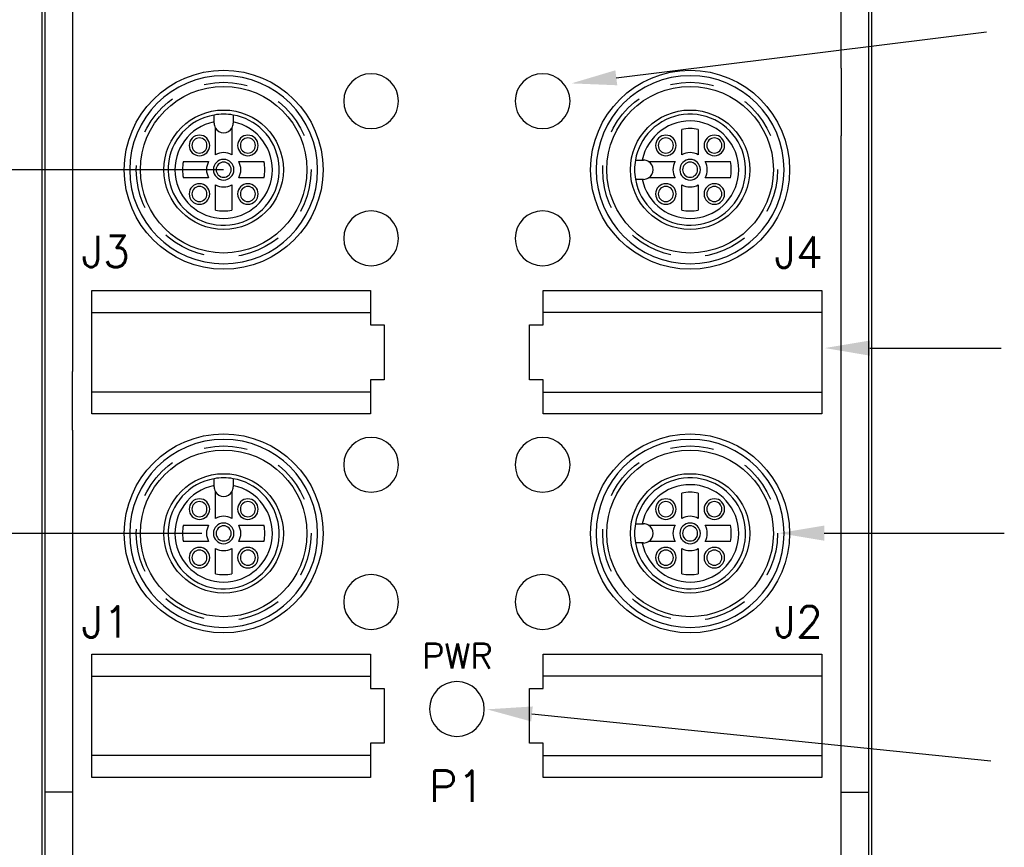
# Model space of a CAD drawing. Extents: x 85.2 to 97.4, y 23.1 to 30.3.
# Tile 13 of 43: x 87.5 to 90.3, y 26.7 to 29.1. Entities that reach past the tile are written whole.
import ezdxf
from ezdxf.enums import TextEntityAlignment as Align

# ---------------------------------------------------------------- set-up
doc = ezdxf.new("R2010")
doc.units = 0
doc.header["$LTSCALE"] = 0.5
doc.linetypes.add('HIDDEN', pattern=[0.375, 0.25, -0.125])
doc.layers.get('DEFPOINTS').update_dxf_attribs({"linetype": 'CONTINUOUS'})
for name, color, linetype in [('BODY', 1, 'CONTINUOUS'), ('DETAIL', 2, 'CONTINUOUS'), ('DIM', 254, 'CONTINUOUS'), ('HIDDEN', 2, 'HIDDEN')]:
    doc.layers.add(name, color=color, linetype=linetype)
doc.styles.get("Standard").update_dxf_attribs({"font": 'ROMANS.SHX'})
doc.dimstyles.get("Standard").update_dxf_attribs({"dimtxt": 2.5, "dimasz": 2.5, "dimexe": 1.25, "dimexo": 0.625, "dimtad": 1, "dimcen": 2.5, "dimazin": 3, "dimtfac": 1, "dimtmove": 0, "dimatfit": 3})

# ---------------------------------------------------------------- blocks, each defined once
blk = doc.blocks.new('*U30')
at = {"layer": 'DIM', "color": 0}
blk.add_text('4.861 [123.5]', height=0.1, dxfattribs=at).set_placement((85.186, 27.7202))
blk = doc.blocks.new('*D2')
at = {"layer": 'DEFPOINTS', "color": 0}
for p in [(88.3892, 29.9961), (85.7265, 25.135), (88.271, 25.135)]:
    blk.add_point(p, dxfattribs=at)
at = {"layer": 'DIM', "color": 0}
for p, q in [((88.3267, 29.9961), (85.6796, 29.9961)), ((85.7265, 29.8661), (85.7265, 27.8922)), ((85.7265, 25.265), (85.7265, 27.6148)), ((88.2085, 25.135), (85.6796, 25.135))]:
    blk.add_line(p, q, dxfattribs=at)
for points in [[(85.7048, 29.8661), (85.7482, 29.8661), (85.7265, 29.9961)], [(85.7048, 25.265), (85.7482, 25.265), (85.7265, 25.135)]]:
    blk.add_solid(points, dxfattribs=at)
at = {"layer": 'DIM'}
blk.add_blockref('*U30', (0, 0), dxfattribs=at)
blk = doc.blocks.new('*U31')
at = {"layer": 'DIM', "color": 0}
blk.add_text('4.213 [107.0]', height=0.1, dxfattribs=at).set_placement((85.8429, 27.3061))
blk = doc.blocks.new('*D3')
at = {"layer": 'DEFPOINTS', "color": 0}
for p in [(88.6509, 29.6916), (86.3834, 25.479), (87.8506, 25.479)]:
    blk.add_point(p, dxfattribs=at)
at = {"layer": 'DIM', "color": 0}
for p, q in [((88.5884, 29.6916), (86.3365, 29.6916)), ((86.3834, 29.5616), (86.3834, 27.4781)), ((86.3834, 25.609), (86.3834, 27.2007)), ((87.7881, 25.479), (86.3365, 25.479))]:
    blk.add_line(p, q, dxfattribs=at)
for points in [[(86.3618, 29.5616), (86.4051, 29.5616), (86.3834, 29.6916)], [(86.3618, 25.609), (86.4051, 25.609), (86.3834, 25.479)]]:
    blk.add_solid(points, dxfattribs=at)
at = {"layer": 'DIM'}
blk.add_blockref('*U31', (0, 0), dxfattribs=at)
blk = doc.blocks.new('*U24')
at = {"layer": 'DIM'}
blk.add_lwpolyline([(88.9264, 27.0869), (90.2437, 26.952)], dxfattribs=at)
blk.add_solid([(88.9242, 27.0653), (88.7971, 27.1001), (88.9286, 27.1084)], dxfattribs=at)
blk = doc.blocks.new('*U25')
at = {"layer": 'DIM', "extrusion": (0, 0, -1)}
blk.add_lwpolyline([(-89.1685, 28.9121), (-90.2305, 29.0442)], dxfattribs=at)
blk.add_solid([(-89.1658, 28.9336), (-89.0395, 28.896), (-89.1712, 28.8906)], dxfattribs=at)
blk = doc.blocks.new('*U27')
at = {"layer": 'DIM'}
blk.add_lwpolyline([(89.8964, 28.1366), (90.2731, 28.1366)], dxfattribs=at)
blk.add_solid([(89.8964, 28.1149), (89.7664, 28.1366), (89.8964, 28.1583)], dxfattribs=at)
blk = doc.blocks.new('*U29')
at = {"layer": 'DIM', "color": 0}
for s, p in [('1.043 [26.5]', (86.3965, 28.1861)), ('(TYPICAL)', (86.5465, 28.0004))]:
    blk.add_text(s, height=0.1, dxfattribs=at).set_placement(p)
blk = doc.blocks.new('*D10')
at = {"layer": 'DEFPOINTS', "color": 0}
for p in [(88.1041, 28.6483), (86.8965, 27.6049), (88.0416, 27.6049)]:
    blk.add_point(p, dxfattribs=at)
at = {"layer": 'DIM', "color": 0}
for p, q in [((88.0416, 28.6483), (86.8496, 28.6483)), ((86.8965, 28.5183), (86.8965, 28.3581)), ((86.8965, 27.7349), (86.8965, 27.8951)), ((87.9791, 27.6049), (86.8496, 27.6049))]:
    blk.add_line(p, q, dxfattribs=at)
for points in [[(86.8749, 28.5183), (86.9182, 28.5183), (86.8965, 28.6483)], [(86.8749, 27.7349), (86.9182, 27.7349), (86.8965, 27.6049)]]:
    blk.add_solid(points, dxfattribs=at)
at = {"layer": 'DIM'}
blk.add_blockref('*U29', (0, 0), dxfattribs=at)
blk = doc.blocks.new('*U32')
at = {"layer": 'DIM'}
blk.add_lwpolyline([(89.7651, 27.6056), (90.282, 27.6056)], dxfattribs=at)
blk.add_solid([(89.7651, 27.584), (89.6351, 27.6056), (89.7651, 27.6273)], dxfattribs=at)

msp = doc.modelspace()

# ---------------------------------------------------------------- linework, layer by layer
at = {"layer": 'BODY'}
for p, q in [((87.5205, 25.3687), (87.5205, 29.6325)), ((89.9013, 29.6325), (89.9013, 25.3687)), ((87.5291, 28.9401), (87.5291, 29.2399)), ((89.8139, 28.9401), (89.8139, 29.2399)), ((89.8927, 28.9401), (89.8927, 29.2399)), ((87.6078, 29.1133), (87.6078, 28.9401)), ((87.5291, 28.7454), (87.5291, 28.9401)), ((87.6078, 28.9401), (87.6078, 28.7666)), ((89.8927, 28.7454), (89.8927, 28.9401)), ((87.6078, 28.7666), (87.6078, 28.5939)), ((87.5291, 28.5939), (87.5291, 28.7454)), ((89.8139, 28.5939), (89.8139, 28.7454)), ((89.8927, 28.5939), (89.8927, 28.7454)), ((87.5291, 28.4262), (87.5291, 28.5939)), ((87.6078, 28.5939), (87.6078, 28.4222)), ((89.8139, 28.4262), (89.8139, 28.5939)), ((89.8927, 28.4262), (89.8927, 28.5939)), ((87.5291, 28.2477), (87.5291, 28.4262)), ((87.6078, 28.4222), (87.6078, 28.2477)), ((89.8139, 28.2477), (89.8139, 28.4262)), ((89.8927, 28.2477), (89.8927, 28.4262)), ((87.6636, 28.3018), (88.4628, 28.3018)), ((87.6636, 27.9475), (87.6636, 28.3018)), ((88.4628, 28.3018), (88.4628, 28.2034)), ((88.9589, 28.3018), (89.7581, 28.3018)), ((88.9589, 28.2034), (88.9589, 28.3018)), ((89.7581, 28.3018), (89.7581, 27.9475)), ((87.5291, 28.0732), (87.5291, 28.2477)), ((87.6078, 28.2477), (87.6078, 28.0691)), ((87.6636, 28.2388), (88.4628, 28.2388)), ((89.7581, 28.2388), (88.9589, 28.2388)), ((89.8139, 28.0732), (89.8139, 28.2477)), ((89.8927, 28.0732), (89.8927, 28.2477)), ((88.4628, 28.2034), (88.5022, 28.2034)), ((88.5022, 28.2034), (88.5022, 28.0459)), ((88.9195, 28.2034), (88.9589, 28.2034)), ((88.9195, 28.0459), (88.9195, 28.2034)), ((87.5291, 27.9015), (87.5291, 28.0732)), ((89.8139, 27.9015), (89.8139, 28.0732)), ((89.8927, 27.9015), (89.8927, 28.0732)), ((88.5022, 28.0459), (88.4628, 28.0459)), ((88.4628, 28.0459), (88.4628, 27.9475)), ((88.9589, 28.0459), (88.9195, 28.0459)), ((88.9589, 27.9475), (88.9589, 28.0459)), ((88.4628, 28.0105), (87.6636, 28.0105)), ((88.9589, 28.0105), (89.7581, 28.0105)), ((88.4628, 27.9475), (87.6636, 27.9475)), ((89.7581, 27.9475), (88.9589, 27.9475)), ((87.5291, 27.7287), (87.5291, 27.9015)), ((87.6078, 27.9015), (87.6078, 27.7499)), ((89.8139, 27.7287), (89.8139, 27.9015)), ((89.8927, 27.7287), (89.8927, 27.9015)), ((87.6078, 27.7499), (87.6078, 27.5552)), ((87.5291, 27.5552), (87.5291, 27.7287)), ((89.8139, 27.5552), (89.8139, 27.7287)), ((89.8927, 27.5552), (89.8927, 27.7287)), ((87.5291, 27.382), (87.5291, 27.5552)), ((87.6078, 27.5552), (87.6078, 27.2554)), ((89.8139, 27.382), (89.8139, 27.5552)), ((89.8927, 27.382), (89.8927, 27.5552)), ((87.5291, 27.209), (87.5291, 27.382)), ((89.8139, 27.209), (89.8139, 27.382)), ((89.8927, 27.209), (89.8927, 27.382)), ((87.6078, 27.2554), (87.6078, 26.8628)), ((87.6636, 26.9042), (87.6636, 27.2585)), ((87.6636, 27.2585), (88.4628, 27.2585)), ((88.4628, 27.2585), (88.4628, 27.1601)), ((88.9589, 27.2585), (89.7581, 27.2585)), ((88.9589, 27.1601), (88.9589, 27.2585)), ((89.7581, 27.2585), (89.7581, 26.9042)), ((87.5291, 27.0359), (87.5291, 27.209)), ((87.6636, 27.1955), (88.4628, 27.1955)), ((89.7581, 27.1955), (88.9589, 27.1955)), ((89.8139, 27.0359), (89.8139, 27.209)), ((89.8927, 27.0359), (89.8927, 27.209)), ((88.4628, 27.1601), (88.5022, 27.1601)), ((88.5022, 27.1601), (88.5022, 27.0026)), ((88.9195, 27.1601), (88.9589, 27.1601)), ((88.9195, 27.0026), (88.9195, 27.1601)), ((87.5291, 26.8628), (87.5291, 27.0359)), ((89.8139, 26.8628), (89.8139, 27.0359)), ((89.8927, 26.8628), (89.8927, 27.0359)), ((88.5022, 27.0026), (88.4628, 27.0026)), ((88.4628, 27.0026), (88.4628, 26.9042)), ((88.9589, 27.0026), (88.9195, 27.0026)), ((88.9589, 26.9042), (88.9589, 27.0026)), ((88.4628, 26.9672), (87.6636, 26.9672)), ((88.9589, 26.9672), (89.7581, 26.9672)), ((88.4628, 26.9042), (87.6636, 26.9042)), ((89.7581, 26.9042), (88.9589, 26.9042)), ((87.5291, 26.3279), (87.5291, 26.8628)), ((87.6078, 26.8628), (87.5291, 26.8628)), ((87.6078, 26.8628), (87.6078, 26.344)), ((89.8139, 26.344), (89.8139, 26.8628)), ((89.8139, 26.8628), (89.8927, 26.8628)), ((89.8927, 26.3279), (89.8927, 26.8628))]:
    msp.add_line(p, q, dxfattribs=at)
for centre, radius in [((88.0416, 28.6483), 0.2854), ((89.3802, 28.6483), 0.2854), ((88.0416, 28.6483), 0.239), ((89.3802, 28.6483), 0.239), ((88.0416, 27.6049), 0.2854), ((89.3802, 27.6049), 0.2854), ((88.0416, 27.6049), 0.239), ((89.3802, 27.6049), 0.239)]:
    msp.add_circle(centre, radius, dxfattribs=at)
for centre, radius, start, end in [((13517355.2339, 28.8428), 13517265.4199, 179.99999958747, 180.00000041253), ((88.0416, 28.6483), 0.2697, 90, 270), ((88.0416, 28.6483), 0.2697, 270, 90), ((89.3802, 28.6483), 0.2697, 90, 270), ((89.3802, 28.6483), 0.2697, 270, 90), ((-6255355.1587, 27.9853), 6255442.7665, 359.99999923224, 0.00000076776), ((88.0416, 27.6049), 0.2697, 90, 270), ((88.0416, 27.6049), 0.2697, 270, 90), ((89.3802, 27.6049), 0.2697, 90, 270), ((89.3802, 27.6049), 0.2697, 270, 90)]:
    msp.add_arc(centre, radius, start, end, dxfattribs=at)
at = {"layer": 'DETAIL'}
for p, q in [((88.014, 28.7853), (88.014, 28.8053)), ((88.0691, 28.8053), (88.0691, 28.7853)), ((88.014, 28.7821), (88.014, 28.7853)), ((88.018, 28.6914), (88.018, 28.7679)), ((88.0652, 28.7679), (88.0652, 28.6914)), ((88.0691, 28.7853), (88.0691, 28.7821)), ((89.3565, 28.6914), (89.3565, 28.764)), ((89.4038, 28.764), (89.4038, 28.6914)), ((87.9259, 28.6719), (87.9984, 28.6719)), ((88.0848, 28.6719), (88.1573, 28.6719)), ((89.2231, 28.6758), (89.2431, 28.6758)), ((89.2431, 28.6758), (89.2463, 28.6758)), ((89.2605, 28.6719), (89.337, 28.6719)), ((89.4233, 28.6719), (89.4959, 28.6719)), ((87.9984, 28.6246), (87.9259, 28.6246)), ((88.018, 28.5325), (88.018, 28.6051)), ((88.0652, 28.6051), (88.0652, 28.5325)), ((88.1573, 28.6246), (88.0848, 28.6246)), ((89.2431, 28.6207), (89.2231, 28.6207)), ((89.2463, 28.6207), (89.2431, 28.6207)), ((89.337, 28.6246), (89.2605, 28.6246)), ((89.3565, 28.5325), (89.3565, 28.6051)), ((89.4038, 28.6051), (89.4038, 28.5325)), ((89.4959, 28.6246), (89.4233, 28.6246)), ((88.014, 27.742), (88.014, 27.762)), ((88.0691, 27.762), (88.0691, 27.742)), ((88.014, 27.7388), (88.014, 27.742)), ((88.018, 27.6481), (88.018, 27.7246)), ((88.0652, 27.7246), (88.0652, 27.6481)), ((88.0691, 27.742), (88.0691, 27.7388)), ((89.3565, 27.6481), (89.3565, 27.7207)), ((89.4038, 27.7207), (89.4038, 27.6481)), ((87.9259, 27.6286), (87.9984, 27.6286)), ((88.0848, 27.6286), (88.1573, 27.6286)), ((89.2231, 27.6325), (89.2431, 27.6325)), ((89.2431, 27.6325), (89.2463, 27.6325)), ((89.2605, 27.6286), (89.337, 27.6286)), ((89.4233, 27.6286), (89.4959, 27.6286)), ((87.9984, 27.5813), (87.9259, 27.5813)), ((88.1573, 27.5813), (88.0848, 27.5813)), ((89.337, 27.5813), (89.2605, 27.5813)), ((89.4959, 27.5813), (89.4233, 27.5813)), ((88.018, 27.4892), (88.018, 27.5618)), ((88.0652, 27.5618), (88.0652, 27.4892)), ((89.2431, 27.5774), (89.2231, 27.5774)), ((89.2463, 27.5774), (89.2431, 27.5774)), ((89.3565, 27.4892), (89.3565, 27.5618)), ((89.4038, 27.5618), (89.4038, 27.4892))]:
    msp.add_line(p, q, dxfattribs=at)
for centre in [(88.0416, 28.6483), (89.3802, 28.6483), (88.0416, 27.6049), (89.3802, 27.6049)]:
    msp.add_circle(centre, 0.1713, dxfattribs=at)
for centre, radius, start, end in [((88.4648, 28.8451), 0.0787, 90, 270), ((88.4648, 28.8451), 0.0787, 270, 90), ((88.9569, 28.8451), 0.0787, 90, 270), ((88.9569, 28.8451), 0.0787, 270, 90), ((88.0416, 28.6483), 0.1594, 99.9529, 45), ((88.0416, 28.6483), 0.1594, 80.047, 99.953), ((88.0416, 28.6483), 0.1594, 45, 80.047), ((89.3802, 28.6483), 0.1594, 189.953, 135), ((88.0416, 28.6483), 0.1398, 101.3723, 78.6277), ((88.0416, 28.7821), 0.0276, 180, 211.0027), ((88.0416, 28.7821), 0.0276, 211.0027, 328.9973), ((88.0416, 28.7821), 0.0276, 328.9973, 360), ((89.3802, 28.6483), 0.1398, 191.3723, 168.6277), ((89.3802, 28.6483), 0.1181, 78.463, 101.537), ((87.972, 28.7179), 0.0295, 90, 270), ((87.972, 28.7179), 0.0217, 90, 270), ((87.972, 28.7179), 0.0295, 270, 90), ((87.972, 28.7179), 0.0217, 270, 90), ((88.1112, 28.7179), 0.0295, 90, 270), ((88.1112, 28.7179), 0.0217, 90, 270), ((88.1112, 28.7179), 0.0295, 270, 90), ((88.1112, 28.7179), 0.0217, 270, 90), ((89.3802, 28.6483), 0.1594, 135, 170.0471), ((89.3106, 28.7179), 0.0295, 90, 270), ((89.3106, 28.7179), 0.0217, 90, 270), ((89.3106, 28.7179), 0.0295, 270, 90), ((89.3106, 28.7179), 0.0217, 270, 90), ((89.4498, 28.7179), 0.0295, 90, 270), ((89.4498, 28.7179), 0.0217, 90, 270), ((89.4498, 28.7179), 0.0295, 270, 90), ((89.4498, 28.7179), 0.0217, 270, 90), ((88.0416, 28.6483), 0.0492, 61.3146, 118.6854), ((89.3802, 28.6483), 0.0492, 61.3146, 118.6854), ((88.0416, 28.6483), 0.1181, 168.463, 191.537), ((88.0416, 28.6483), 0.0492, 151.3146, 208.6854), ((88.0416, 28.6483), 0.0295, 90, 270), ((88.0416, 28.6483), 0.0217, 90, 270), ((88.0416, 28.6483), 0.0295, 270, 90), ((88.0416, 28.6483), 0.0217, 270, 90), ((88.0416, 28.6483), 0.0492, 331.3146, 28.6854), ((88.0416, 28.6483), 0.1181, 348.463, 11.537), ((89.3802, 28.6483), 0.1594, 170.047, 189.953), ((89.2463, 28.6483), 0.0276, 58.9973, 90), ((89.2463, 28.6483), 0.0276, 301.0027, 58.9973), ((89.3802, 28.6483), 0.0492, 151.3146, 208.6854), ((89.3802, 28.6483), 0.0295, 90, 270), ((89.3802, 28.6483), 0.0217, 90, 270), ((89.3802, 28.6483), 0.0295, 270, 90), ((89.3802, 28.6483), 0.0217, 270, 90), ((89.3802, 28.6483), 0.0492, 331.3146, 28.6854), ((89.3802, 28.6483), 0.1181, 348.463, 11.537), ((87.972, 28.5787), 0.0295, 90, 270), ((87.972, 28.5787), 0.0217, 90, 270), ((87.972, 28.5787), 0.0295, 270, 90), ((87.972, 28.5787), 0.0217, 270, 90), ((88.0416, 28.6483), 0.0492, 241.3146, 298.6854), ((88.1112, 28.5787), 0.0295, 90, 270), ((88.1112, 28.5787), 0.0217, 90, 270), ((88.1112, 28.5787), 0.0295, 270, 90), ((88.1112, 28.5787), 0.0217, 270, 90), ((89.2463, 28.6483), 0.0276, 270, 301.0027), ((89.3106, 28.5787), 0.0295, 90, 270), ((89.3106, 28.5787), 0.0217, 90, 270), ((89.3106, 28.5787), 0.0295, 270, 90), ((89.3106, 28.5787), 0.0217, 270, 90), ((89.3802, 28.6483), 0.0492, 241.3146, 298.6854), ((89.4498, 28.5787), 0.0295, 90, 270), ((89.4498, 28.5787), 0.0217, 90, 270), ((89.4498, 28.5787), 0.0295, 270, 90), ((89.4498, 28.5787), 0.0217, 270, 90), ((88.0416, 28.6483), 0.1181, 258.463, 281.537), ((88.4648, 28.4514), 0.0787, 90, 270), ((88.4648, 28.4514), 0.0787, 270, 90), ((88.9569, 28.4514), 0.0787, 90, 270), ((88.9569, 28.4514), 0.0787, 270, 90), ((89.3802, 28.6483), 0.1181, 258.463, 281.537), ((88.4648, 27.8018), 0.0787, 90, 270), ((88.4648, 27.8018), 0.0787, 270, 90), ((88.9569, 27.8018), 0.0787, 90, 270), ((88.9569, 27.8018), 0.0787, 270, 90), ((88.0416, 27.6049), 0.1594, 99.9529, 45), ((88.0416, 27.6049), 0.1594, 80.047, 99.953), ((88.0416, 27.6049), 0.1594, 45, 80.047), ((89.3802, 27.6049), 0.1594, 189.953, 135), ((88.0416, 27.6049), 0.1398, 101.3723, 78.6277), ((88.0416, 27.7388), 0.0276, 180, 211.0027), ((88.0416, 27.7388), 0.0276, 211.0027, 328.9973), ((88.0416, 27.7388), 0.0276, 328.9973, 360), ((89.3802, 27.6049), 0.1398, 191.3723, 168.6277), ((89.3802, 27.6049), 0.1181, 78.463, 101.537), ((87.972, 27.6745), 0.0295, 90, 270), ((87.972, 27.6745), 0.0217, 90, 270), ((87.972, 27.6745), 0.0295, 270, 90), ((87.972, 27.6745), 0.0217, 270, 90), ((88.1112, 27.6745), 0.0295, 90, 270), ((88.1112, 27.6745), 0.0217, 90, 270), ((88.1112, 27.6745), 0.0295, 270, 90), ((88.1112, 27.6745), 0.0217, 270, 90), ((89.3802, 27.6049), 0.1594, 135, 170.0471), ((89.3106, 27.6745), 0.0295, 90, 270), ((89.3106, 27.6745), 0.0217, 90, 270), ((89.3106, 27.6745), 0.0295, 270, 90), ((89.3106, 27.6745), 0.0217, 270, 90), ((89.4498, 27.6745), 0.0295, 90, 270), ((89.4498, 27.6745), 0.0217, 90, 270), ((89.4498, 27.6745), 0.0295, 270, 90), ((89.4498, 27.6745), 0.0217, 270, 90), ((88.0416, 27.6049), 0.0492, 61.3146, 118.6854), ((89.3802, 27.6049), 0.0492, 61.3146, 118.6854), ((88.0416, 27.6049), 0.1181, 168.463, 191.537), ((88.0416, 27.6049), 0.0492, 151.3146, 208.6854), ((88.0416, 27.6049), 0.0295, 90, 270), ((88.0416, 27.6049), 0.0217, 90, 270), ((88.0416, 27.6049), 0.0295, 270, 90), ((88.0416, 27.6049), 0.0217, 270, 90), ((88.0416, 27.6049), 0.0492, 331.3146, 28.6854), ((88.0416, 27.6049), 0.1181, 348.463, 11.537), ((89.3802, 27.6049), 0.1594, 170.047, 189.953), ((89.2463, 27.6049), 0.0276, 58.9973, 90), ((89.2463, 27.6049), 0.0276, 301.0027, 58.9973), ((89.3802, 27.6049), 0.0492, 151.3146, 208.6854), ((89.3802, 27.6049), 0.0295, 90, 270), ((89.3802, 27.6049), 0.0217, 90, 270), ((89.3802, 27.6049), 0.0295, 270, 90), ((89.3802, 27.6049), 0.0217, 270, 90), ((89.3802, 27.6049), 0.0492, 331.3146, 28.6854), ((89.3802, 27.6049), 0.1181, 348.463, 11.537), ((89.2463, 27.6049), 0.0276, 270, 301.0027), ((87.972, 27.5353), 0.0295, 90, 270), ((87.972, 27.5353), 0.0217, 90, 270), ((87.972, 27.5353), 0.0295, 270, 90), ((87.972, 27.5353), 0.0217, 270, 90), ((88.0416, 27.6049), 0.0492, 241.3146, 298.6854), ((88.1112, 27.5353), 0.0295, 90, 270), ((88.1112, 27.5353), 0.0217, 90, 270), ((88.1112, 27.5353), 0.0295, 270, 90), ((88.1112, 27.5353), 0.0217, 270, 90), ((89.3106, 27.5353), 0.0295, 90, 270), ((89.3106, 27.5353), 0.0217, 90, 270), ((89.3106, 27.5353), 0.0295, 270, 90), ((89.3106, 27.5353), 0.0217, 270, 90), ((89.3802, 27.6049), 0.0492, 241.3146, 298.6854), ((89.4498, 27.5353), 0.0295, 90, 270), ((89.4498, 27.5353), 0.0217, 90, 270), ((89.4498, 27.5353), 0.0295, 270, 90), ((89.4498, 27.5353), 0.0217, 270, 90), ((88.0416, 27.6049), 0.1181, 258.463, 281.537), ((88.4648, 27.4081), 0.0787, 90, 270), ((88.4648, 27.4081), 0.0787, 270, 90), ((88.9569, 27.4081), 0.0787, 90, 270), ((88.9569, 27.4081), 0.0787, 270, 90), ((89.3802, 27.6049), 0.1181, 258.463, 281.537), ((88.7109, 27.101), 0.0787, 90, 270), ((88.7109, 27.101), 0.0787, 270, 90)]:
    msp.add_arc(centre, radius, start, end, dxfattribs=at)
at = {"layer": 'HIDDEN'}
for centre in [(88.0416, 28.6483), (89.3802, 28.6483), (88.0416, 27.6049), (89.3802, 27.6049)]:
    msp.add_circle(centre, 0.2508, dxfattribs=at)

# ---------------------------------------------------------------- block references
at = {"layer": 'DIM'}
for name in ['*U25', '*U27', '*U32', '*U24']:
    msp.add_blockref(name, (0, 0), dxfattribs=at)

# ---------------------------------------------------------------- texts
at = {"layer": 'DETAIL'}
for s, height, p in [('J3', 0.09, (87.7034, 28.3689)), ('J4', 0.09, (89.6917, 28.3668)), ('J1', 0.09, (87.7034, 27.3059)), ('J2', 0.09, (89.6918, 27.3065)), ('PWR', 0.072, (88.7123, 27.2172)), ('P1', 0.09, (88.7104, 26.8345))]:
    msp.add_text(s, height=height, dxfattribs=at).set_placement(p, align=Align.CENTER)

# ---------------------------------------------------------------- dimensions: what is measured, and where the dimension line sits
at = {"layer": 'DIM'}
for base, p1, p2, picture, middle in [((85.7265, 25.135), (88.3892, 29.9961), (88.271, 25.135), '*D2', (85.7265, 27.7535)), ((86.3834, 25.479), (88.6509, 29.6916), (87.8506, 25.479), '*D3', (86.3834, 27.3394))]:
    dim = msp.add_linear_dim(base=base, p1=p1, p2=p2, angle=90, dimstyle='Standard', dxfattribs=at)
    dim.commit()
    dim.dimension.update_dxf_attribs({"geometry": picture, "text_midpoint": middle, "dimtype": 128})
dim = msp.add_linear_dim(base=(86.8965, 27.6049), p1=(88.1041, 28.6483), p2=(88.0416, 27.6049), angle=90, text='<>\\P(TYPICAL)', dimstyle='Standard', dxfattribs=at)
dim.commit()
dim.dimension.update_dxf_attribs({"geometry": '*D10', "text_midpoint": (86.8965, 28.1266)})

doc.saveas('drawing.dxf')
